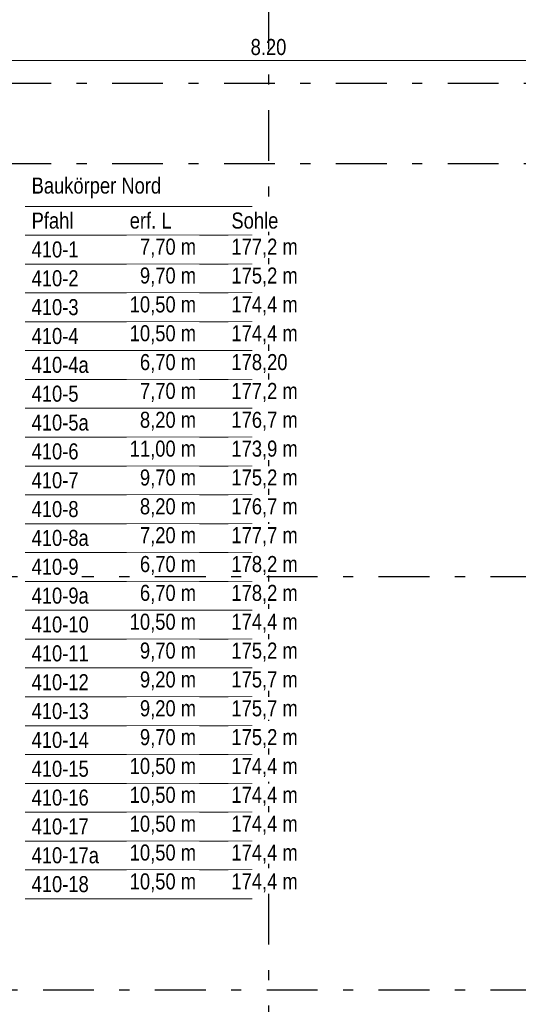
# Model space of a CAD drawing. Header units: millimetres. Extents: x -50 to 85, y 0 to 206.
# Tile 104 of 152: x 26.64 to 31.54, y 27.53 to 37.2. Entities that reach past the tile are written whole.
import ezdxf

# ---------------------------------------------------------------- set-up
doc = ezdxf.new("R2010")
doc.units = ezdxf.units.MM
doc.linetypes.add('DASHDOTX2', pattern=[2, 1, -0.5, 0, -0.5])
doc.layers.add('Achsen', color=7, linetype='Continuous', lineweight=20)
doc.layers.add('Schraffuren', color=7, linetype='Continuous', lineweight=20)
doc.styles.add('Arial Narrow', font='ARIALN.TTF')
doc.dimstyles.new('Arch_Strakon_dimstyle', dxfattribs={"dimtxt": 15.75, "dimasz": 1, "dimexe": 1.25, "dimexo": 0.0625, "dimgap": 1, "dimtad": 0, "dimdec": 5, "dimzin": 12, "dimdsep": 46, "dimtxsty": 'Arial Narrow', "dimblk": 'Arrowhead_Tick', "dimsah": 1, "dimcen": 0, "dimse1": 1, "dimse2": 1, "dimclrd": 6, "dimclrt": 2, "dimazin": 0, "dimtfac": 1, "dimtdec": 4, "dimtmove": 0, "dimatfit": 3, "dimldrblk": 'NONE', "dimfxl": 1, "dimtvp": 1, "dimtolj": 1, "dimtzin": 0, "dimlwd": 13, "dimarcsym": 2})

# ---------------------------------------------------------------- blocks, each defined once
blk = doc.blocks.new('Arrowhead_Tick')
at = {"color": 0, "linetype": 'Continuous', "lineweight": -2}
for p, q in [((0, 20), (0, -10)), ((-1, 0), (0, 0)), ((10, 0), (0, 0))]:
    blk.add_line(p, q, dxfattribs=at)
at = {"color": 2, "linetype": 'Continuous', "lineweight": 35}
blk.add_line((4.42, 4.42), (-4.42, -4.42), dxfattribs=at)
blk = doc.blocks.new('*D115')
at = {"layer": 'Defpoints', "color": 0}
for p in [(33.1872, 36.8004), (24.9861, 35.743), (33.1872, 35.743)]:
    blk.add_point(p, dxfattribs=at)
at = {"layer": 'Schraffuren', "color": 6, "linetype": 'Continuous', "lineweight": 13}
blk.add_line((24.9961, 36.8004), (33.1772, 36.8004), dxfattribs=at)
at = {"layer": 'Schraffuren', "color": 6, "lineweight": 13, "xscale": 0.01, "yscale": 0.01, "zscale": 0.01}
blk.add_blockref('Arrowhead_Tick', (33.1872, 36.8004), dxfattribs=at)
at = {"layer": 'Schraffuren', "color": 6, "lineweight": 13, "xscale": 0.01, "yscale": 0.01, "zscale": 0.01, "rotation": 180}
blk.add_blockref('Arrowhead_Tick', (24.9861, 36.8004), dxfattribs=at)
at = {"layer": 'Schraffuren', "color": 2, "lineweight": 35, "insert": (29.0866, 36.9308), "char_height": 0.1575, "attachment_point": 5, "style": 'Arial Narrow'}
blk.add_mtext('\\A1;8.20', dxfattribs=at)
blk = doc.blocks.new('_None')
blk = doc.blocks.new('*D128')
at = {"layer": 'Defpoints', "color": 0}
for p in [(24.9861, 35.743), (25.4963, 35.788), (29.0865, 35.788)]:
    blk.add_point(p, dxfattribs=at)
at = {"layer": 'Schraffuren', "color": 6, "linetype": 'Continuous', "lineweight": 13}
for p, q in [((25.4963, 35.798), (25.4963, 35.808)), ((25.4963, 35.743), (25.4963, 35.788)), ((25.4963, 35.733), (25.4963, 35.723))]:
    blk.add_line(p, q, dxfattribs=at)
at = {"layer": 'Schraffuren', "color": 6, "lineweight": 13, "xscale": 0.01, "yscale": 0.01, "zscale": 0.01}
for p, rotation in [((25.4963, 35.743), 90), ((25.4963, 35.788), 270)]:
    blk.add_blockref('Arrowhead_Tick', p, dxfattribs=dict(at, rotation=rotation))
at = {"layer": 'Schraffuren', "color": 2, "lineweight": 35, "insert": (25.4463, 35.9535), "char_height": 0.1575, "attachment_point": 5, "rotation": 90, "style": 'Arial Narrow'}
blk.add_mtext('\\A1;4{\\A1;\\H.6x;\\S5;}', dxfattribs=at)

msp = doc.modelspace()

# ---------------------------------------------------------------- linework, layer by layer
at = {"layer": 'Achsen', "color": 3, "linetype": 'DASHDOTX2', "lineweight": 25, "ltscale": 0.5}
for p, q in [((29.0865329, 38.5121345), (29.0865329, 17.9048676)), ((2.2492023, 36.577962), (54.0482401, 36.577962)), ((2.2492023, 35.787962), (54.0482401, 35.787962)), ((3.7695329, 31.727962), (54.0482401, 31.727962)), ((3.7695329, 27.667962), (54.0482401, 27.667962))]:
    msp.add_line(p, q, dxfattribs=at)
at = {"layer": 'Schraffuren', "color": 9, "linetype": 'Continuous', "lineweight": 0}
for p, q in [((26.6943177, 35.3658918), (28.9276677, 35.3658918)), ((26.6943177, 35.0823918), (28.9276677, 35.0823918)), ((26.6943177, 34.7988918), (28.9276677, 34.7988918)), ((26.6943177, 34.5153918), (28.9276677, 34.5153918)), ((26.6943177, 34.2318918), (28.9276677, 34.2318918)), ((26.6943177, 33.9483918), (28.9276677, 33.9483918)), ((26.6943177, 33.6648918), (28.9276677, 33.6648918)), ((26.6943177, 33.3813918), (28.9276677, 33.3813918)), ((26.6943177, 33.0978918), (28.9276677, 33.0978918)), ((26.6943177, 32.8143918), (28.9276677, 32.8143918)), ((26.6943177, 32.5308918), (28.9276677, 32.5308918)), ((26.6943177, 32.2473918), (28.9276677, 32.2473918)), ((26.6943177, 31.9638918), (28.9276677, 31.9638918)), ((26.6943177, 31.6803918), (28.9276677, 31.6803918)), ((26.6943177, 31.3968918), (28.9276677, 31.3968918)), ((26.6943177, 31.1133918), (28.9276677, 31.1133918)), ((26.6943177, 30.8298918), (28.9276677, 30.8298918)), ((26.6943177, 30.5463918), (28.9276677, 30.5463918)), ((26.6943177, 30.2628918), (28.9276677, 30.2628918)), ((26.6943177, 29.9793918), (28.9276677, 29.9793918)), ((26.6943177, 29.6958918), (28.9276677, 29.6958918)), ((26.6943177, 29.4123918), (28.9276677, 29.4123918)), ((26.6943177, 29.1288918), (28.9276677, 29.1288918)), ((26.6943177, 28.8453918), (28.9276677, 28.8453918)), ((26.6943177, 28.5618918), (28.9276677, 28.5618918))]:
    msp.add_line(p, q, dxfattribs=at)
msp.add_circle((29.0865329, 35.787962), 0.00111, dxfattribs=at)

# ---------------------------------------------------------------- dimensions: what is measured, and where the dimension line sits
at = {"layer": 'Schraffuren', "lineweight": 35}
dim = msp.add_linear_dim(base=(33.1871652, 36.800406), p1=(24.9861202, 35.7429653), p2=(33.1871652, 35.7429653), text='8.20', dimstyle='Arch_Strakon_dimstyle', override={"dimscale": 0.01, "dimtxt": 15.75, "dimasz": 1, "dimgap": 5, "dimtad": 1, "dimjust": 0, "dimtih": 0, "dimtoh": 0, "dimdec": 6, "dimdsep": 46, "dimtxsty": 'Arial Narrow', "dimclrd": 6, "dimclrt": 2, "dimtix": 1, "dimtofl": 255, "dimtmove": 0, "dimatfit": 2, "dimfxl": 0, "dimfxlon": 0, "dimtvp": 31.746032, "dimlwd": 13}, dxfattribs=at)
dim.commit()
dim.dimension.update_dxf_attribs({"geometry": '*D115', "text_midpoint": (29.0866427, 36.800406), "dimtype": 160})
dim = msp.add_linear_dim(base=(25.4962914, 35.787962), p1=(24.9861202, 35.7429653), p2=(29.0865329, 35.787962), angle=90, text='4{\\A1;\\H.6x;\\S5;}', dimstyle='Arch_Strakon_dimstyle', override={"dimscale": 0.01, "dimtxt": 15.75, "dimasz": 1, "dimgap": 5, "dimtad": 1, "dimjust": 4, "dimtih": 0, "dimtoh": 0, "dimdec": 5, "dimdsep": 46, "dimtxsty": 'Arial Narrow', "dimclrd": 6, "dimclrt": 2, "dimtix": 0, "dimtofl": 255, "dimtmove": 2, "dimatfit": 2, "dimfxl": 0, "dimfxlon": 0, "dimtvp": 31.746032, "dimlwd": 13}, dxfattribs=at)
dim.commit()
dim.dimension.update_dxf_attribs({"geometry": '*D128', "text_midpoint": (25.4462914, 35.9535338), "dimtype": 160})

# ---------------------------------------------------------------- next in the draw order: texts
at = {"layer": 'Schraffuren', "color": 2, "lineweight": 35, "char_height": 0.1575, "attachment_point": 7, "line_spacing_factor": 0.9, "style": 'Arial Narrow', "bg_fill": 3, "box_fill_scale": 1.2, "bg_fill_color": 256, "bg_fill_true_color": 13158600, "bg_fill_transparency": 0}
for s, insert in [('Baukörper Nord', (26.7573177, 35.4442466)), ('Pfahl', (26.7573177, 35.1453918)), ('erf. L', (27.7220677, 35.1453918)), ('Sohle', (28.7220677, 35.1453918)), ('410-1', (26.7573177, 34.8618918)), ('  7,70 m', (27.7220677, 34.8618918)), ('177,2 m', (28.7220677, 34.8618918)), ('410-2', (26.7573177, 34.5783918)), ('  9,70 m', (27.7220677, 34.5783918)), ('175,2 m', (28.7220677, 34.5783918)), ('410-3', (26.7573177, 34.2948918)), ('10,50 m', (27.7220677, 34.2948918)), ('174,4 m', (28.7220677, 34.2948918)), ('410-4', (26.7573177, 34.0113918)), ('10,50 m', (27.7220677, 34.0113918)), ('174,4 m', (28.7220677, 34.0113918)), ('410-4a', (26.7573177, 33.7278918)), ('  6,70 m', (27.7220677, 33.7278918)), ('178,20', (28.7220677, 33.7278918)), ('410-5', (26.7573177, 33.4443918)), ('  7,70 m', (27.7220677, 33.4443918)), ('177,2 m', (28.7220677, 33.4443918)), ('410-5a', (26.7573177, 33.1608918)), ('  8,20 m', (27.7220677, 33.1608918)), ('176,7 m', (28.7220677, 33.1608918)), ('410-6', (26.7573177, 32.8773918)), ('11,00 m', (27.7220677, 32.8773918)), ('173,9 m', (28.7220677, 32.8773918)), ('410-7', (26.7573177, 32.5938918)), ('  9,70 m', (27.7220677, 32.5938918)), ('175,2 m', (28.7220677, 32.5938918)), ('410-8', (26.7573177, 32.3103918)), ('  8,20 m', (27.7220677, 32.3103918)), ('176,7 m', (28.7220677, 32.3103918)), ('410-8a', (26.7573177, 32.0268918)), ('  7,20 m', (27.7220677, 32.0268918)), ('177,7 m', (28.7220677, 32.0268918)), ('410-9', (26.7573177, 31.7433918)), ('  6,70 m', (27.7220677, 31.7433918)), ('178,2 m', (28.7220677, 31.7433918)), ('410-9a', (26.7573177, 31.4598918)), ('  6,70 m', (27.7220677, 31.4598918)), ('178,2 m', (28.7220677, 31.4598918)), ('410-10', (26.7573177, 31.1763918)), ('10,50 m', (27.7220677, 31.1763918)), ('174,4 m', (28.7220677, 31.1763918)), ('410-11', (26.7573177, 30.8928918)), ('  9,70 m', (27.7220677, 30.8928918)), ('175,2 m', (28.7220677, 30.8928918)), ('410-12', (26.7573177, 30.6093918)), ('  9,20 m', (27.7220677, 30.6093918)), ('175,7 m', (28.7220677, 30.6093918)), ('410-13', (26.7573177, 30.3258918)), ('  9,20 m', (27.7220677, 30.3258918)), ('175,7 m', (28.7220677, 30.3258918)), ('410-14', (26.7573177, 30.0423918)), ('  9,70 m', (27.7220677, 30.0423918)), ('175,2 m', (28.7220677, 30.0423918)), ('410-15', (26.7573177, 29.7588918)), ('10,50 m', (27.7220677, 29.7588918)), ('174,4 m', (28.7220677, 29.7588918)), ('410-16', (26.7573177, 29.4753918)), ('10,50 m', (27.7220677, 29.4753918)), ('174,4 m', (28.7220677, 29.4753918)), ('410-17', (26.7573177, 29.1918918)), ('10,50 m', (27.7220677, 29.1918918)), ('174,4 m', (28.7220677, 29.1918918)), ('410-17a', (26.7573177, 28.9083918)), ('10,50 m', (27.7220677, 28.9083918)), ('174,4 m', (28.7220677, 28.9083918)), ('410-18', (26.7573177, 28.6248918)), ('10,50 m', (27.7220677, 28.6248918)), ('174,4 m', (28.7220677, 28.6248918))]:
    msp.add_mtext(s, dxfattribs=dict(at, insert=insert))

doc.saveas('drawing.dxf')
